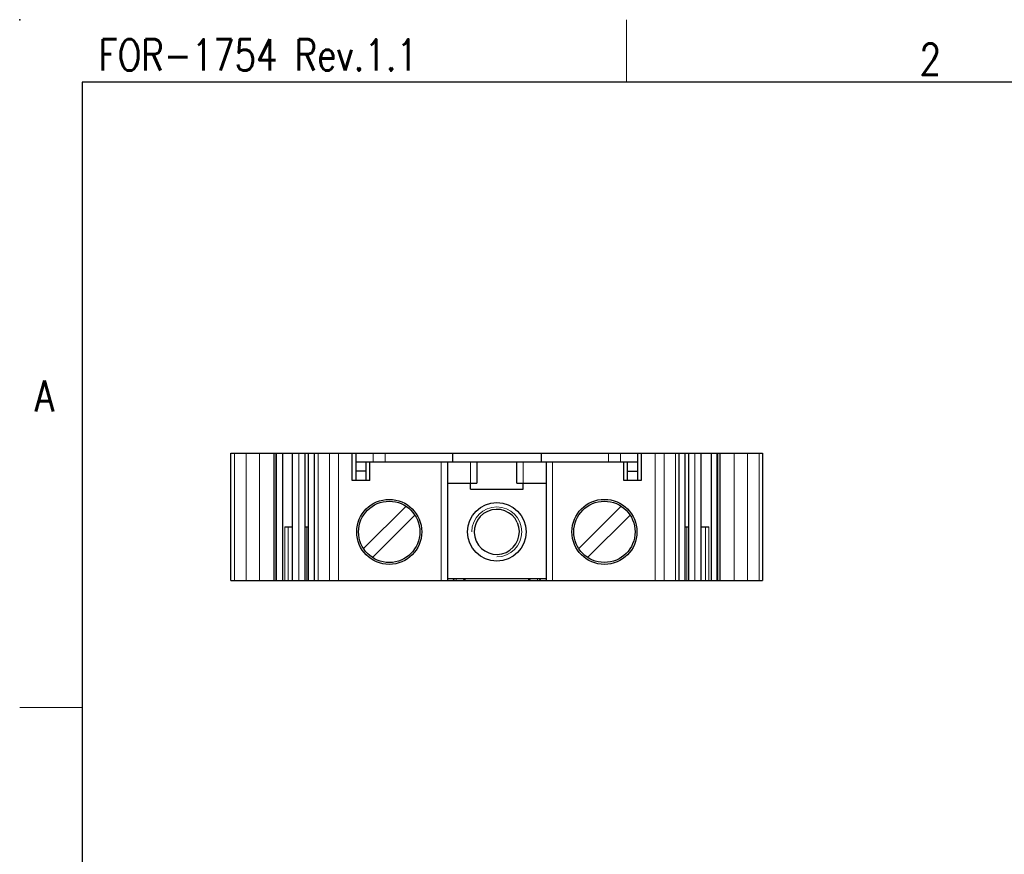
# Model space of a CAD drawing. Header units: inches. Extents: x 3728 to 5725, y -2497 to -825.
# Tile 3 of 256: x 5428 to 5507, y -2354 to -2287. Entities that reach past the tile are written whole.
import ezdxf
from ezdxf.enums import TextEntityAlignment as Align

# ---------------------------------------------------------------- set-up
doc = ezdxf.new("R2010")
doc.units = ezdxf.units.IN
doc.header["$MEASUREMENT"] = 0
doc.layers.get('0').update_dxf_attribs({"lineweight": 30})
doc.layers.add('4', color=3, linetype='Continuous')
doc.layers.add('41', color=3, linetype='Continuous')
for name, color, linetype, lineweight in [('MARK', 4, 'Continuous', 13), ('TEXT', 6, 'Continuous', 13), ('尺寸线', 3, 'Continuous', 13), ('轮廓线', 7, 'Continuous', 30)]:
    doc.layers.add(name, color=color, linetype=linetype, lineweight=lineweight)
doc.styles.add('romans-高2.5', font='romans.shx', dxfattribs={"width": 0.8, "height": 2.5})
doc.styles.add('romans-高3.5', font='romans.shx', dxfattribs={"width": 0.8, "height": 3.5})
doc.styles.add('宋体-高2.5', font='txt', dxfattribs={"width": 0.8, "height": 2.5})

# ---------------------------------------------------------------- blocks, each defined once
blk = doc.blocks.new('FOR-1754 Rev.1.1-A4客户图')
at = {"layer": 'TEXT'}
for p, q in [((-243.5, 200), (-243.5, 205)), ((-287, 150), (-292, 150))]:
    blk.add_line(p, q, dxfattribs=at)
at = {"layer": '轮廓线'}
blk.add_line((-287, 200), (-287, 0), dxfattribs=at)
blk.add_lwpolyline([(-74.666, 0), (0, 0), (0, 200), (-287, 200)], dxfattribs=at)
blk.add_point((-292, 205), dxfattribs=at)
at = {"layer": 'TEXT', "style": 'romans-高2.5', "width": 0.8}
for s, p in [('FOR-1754 Rev.1.1', (-285.707, 200.934)), ('2', (-220.068, 200.587)), ('A', (-290.782, 173.658))]:
    blk.add_text(s, height=2.5, dxfattribs=at).set_placement(p)
at = {"layer": '尺寸线', "width": 0.8}
for tag, height, style, p in [('/', 2.5, 'romans-高2.5', (-94.886, 30.436)), ('/', 2.5, 'romans-高2.5', (-96.707, 25.38)), ('/', 2.5, 'romans-高2.5', (-102.11, 20.605)), ('15EDGKNM-3.81-XXP-1Y-1000A(H)', 3.5, 'romans-高3.5', (-40.893, 11.725)), ('CENGMZ_2018.10.18', 2.5, 'romans-高2.5', (-97.539, 6.165)), ('15EDGKNM-3.5-C04', 2.5, 'romans-高2.5', (-47.364, 6.202)), ('T0-1', 2.5, 'romans-高2.5', (-5.688, 6.165)), ('1/1', 2.5, 'romans-高2.5', (-5.772, 1.368)), ('2:1', 2.5, 'romans-高2.5', (-23.284, 1.196))]:
    blk.add_attdef(tag, text='', height=height, dxfattribs=dict(at, style=style)).set_placement(p, align=Align.CENTER)
at = {"layer": '尺寸线', "style": '宋体-高2.5', "width": 0.8}
blk.add_attdef('/', text='', height=2.5, dxfattribs=at).set_placement((-55.643, 31.973), align=Align.MIDDLE_LEFT)

msp = doc.modelspace()

# ---------------------------------------------------------------- linework, layer by layer
for p, q in [((5445.259, -2321.483), (5487.759, -2321.481)), ((5445.259, -2331.683), (5445.259, -2321.483)), ((5448.692, -2321.483), (5448.693, -2331.683)), ((5448.893, -2331.683), (5448.892, -2321.483)), ((5449.381, -2321.483), (5449.382, -2331.683)), ((5450.178, -2331.683), (5450.178, -2321.483)), ((5451.185, -2331.683), (5451.185, -2321.483)), ((5451.451, -2331.683), (5451.451, -2321.483)), ((5451.939, -2331.683), (5451.939, -2321.483)), ((5454.959, -2323.683), (5454.959, -2321.483)), ((5455.259, -2323.683), (5455.259, -2321.483)), ((5462.959, -2321.482), (5462.959, -2322.182)), ((5470.059, -2321.482), (5470.059, -2322.182)), ((5477.759, -2321.482), (5477.759, -2323.682)), ((5478.059, -2321.482), (5478.059, -2323.682)), ((5481.08, -2331.682), (5481.079, -2321.482)), ((5481.567, -2331.682), (5481.567, -2321.482)), ((5481.833, -2321.481), (5481.833, -2331.682)), ((5482.841, -2331.681), (5482.84, -2321.481)), ((5483.636, -2321.481), (5483.637, -2331.681)), ((5484.126, -2331.681), (5484.126, -2321.481)), ((5484.326, -2321.481), (5484.326, -2331.681)), ((5487.759, -2321.481), (5487.759, -2331.681)), ((5455.259, -2322.183), (5477.759, -2322.182)), ((5456.059, -2323.683), (5456.059, -2322.183)), ((5456.359, -2323.683), (5456.359, -2322.183)), ((5462.559, -2322.183), (5462.559, -2331.683)), ((5464.909, -2322.182), (5464.909, -2323.882)), ((5468.109, -2323.882), (5468.109, -2322.182)), ((5470.459, -2322.182), (5470.459, -2331.682)), ((5476.659, -2323.682), (5476.659, -2322.182)), ((5476.959, -2323.682), (5476.959, -2322.182)), ((5456.059, -2322.933), (5455.259, -2322.933)), ((5476.959, -2322.932), (5477.759, -2322.932)), ((5456.359, -2323.683), (5454.959, -2323.683)), ((5462.559, -2323.883), (5464.909, -2323.882)), ((5464.409, -2324.382), (5464.409, -2323.882)), ((5468.109, -2323.882), (5470.459, -2323.882)), ((5468.609, -2324.382), (5468.609, -2323.882)), ((5478.059, -2323.682), (5476.659, -2323.682)), ((5462.559, -2324.583), (5462.559, -2324.583)), ((5464.409, -2324.382), (5468.609, -2324.382)), ((5449.558, -2327.383), (5450.178, -2327.383)), ((5451.185, -2327.383), (5451.451, -2327.383)), ((5481.567, -2327.382), (5481.833, -2327.382)), ((5482.84, -2327.381), (5483.46, -2327.381)), ((5445.259, -2331.683), (5487.759, -2331.681)), ((5463.959, -2331.682), (5463.809, -2331.532)), ((5463.959, -2331.532), (5463.959, -2331.682)), ((5469.059, -2331.682), (5469.209, -2331.532)), ((5469.059, -2331.682), (5469.059, -2331.532))]:
    msp.add_line(p, q)
for centre, radius in [((5457.909, -2327.783), 2.6), ((5457.909, -2327.783), 2.45), ((5475.109, -2327.782), 2.6), ((5475.109, -2327.782), 2.45)]:
    msp.add_circle(centre, radius)
for centre, start, end in [((5463.259, -2331.382), 209.96184, 270.00302), ((5469.759, -2331.382), 270.00302, 329.96269)]:
    msp.add_arc(centre, 0.3, start, end)
at = {"layer": '4', "linetype": 'Continuous'}
for p, q in [((5459.252, -2325.733), (5455.86, -2329.125)), ((5459.959, -2326.44), (5456.567, -2329.832)), ((5476.452, -2325.732), (5473.06, -2329.124)), ((5477.159, -2326.439), (5473.767, -2329.831))]:
    msp.add_line(p, q, dxfattribs=at)
at = {"layer": '41'}
msp.add_line((5470.459, -2331.532), (5462.559, -2331.532), dxfattribs=at)
msp.add_circle((5466.509, -2327.782), 2.35, dxfattribs=at)
msp.add_arc((5466.509, -2327.782), 1.8, 24.42875, 24, dxfattribs=at)
at = {"layer": 'MARK'}
for p, q in [((5445.552, -2321.483), (5445.552, -2331.683)), ((5446.462, -2331.683), (5446.461, -2321.483)), ((5447.543, -2321.483), (5447.544, -2331.683)), ((5448.834, -2331.683), (5448.834, -2321.483)), ((5450.69, -2321.483), (5450.69, -2331.683)), ((5452.232, -2321.483), (5452.232, -2331.683)), ((5453.141, -2331.683), (5453.141, -2321.483)), ((5453.848, -2321.483), (5453.849, -2331.683)), ((5456.614, -2322.183), (5456.614, -2321.483)), ((5457.58, -2321.483), (5457.58, -2322.183)), ((5475.437, -2322.182), (5475.437, -2321.482)), ((5476.403, -2321.482), (5476.403, -2322.182)), ((5479.17, -2331.682), (5479.17, -2321.482)), ((5479.877, -2321.482), (5479.877, -2331.682)), ((5480.787, -2331.682), (5480.786, -2321.482)), ((5482.328, -2331.681), (5482.328, -2321.481)), ((5484.184, -2321.481), (5484.185, -2331.681)), ((5485.475, -2331.681), (5485.474, -2321.481)), ((5486.556, -2321.481), (5486.557, -2331.681)), ((5487.466, -2331.681), (5487.466, -2321.481)), ((5462.059, -2331.683), (5462.059, -2322.183)), ((5464.409, -2323.882), (5464.409, -2322.182)), ((5468.609, -2322.182), (5468.609, -2323.882)), ((5470.959, -2322.182), (5470.959, -2331.682)), ((5449.559, -2331.683), (5449.558, -2327.383)), ((5449.841, -2327.383), (5449.841, -2331.683)), ((5451.326, -2327.383), (5451.327, -2331.683)), ((5481.692, -2331.682), (5481.692, -2327.382)), ((5483.177, -2331.681), (5483.177, -2327.381)), ((5483.46, -2327.381), (5483.46, -2331.681)), ((5463.259, -2331.532), (5463.259, -2331.682)), ((5469.759, -2331.682), (5469.759, -2331.532))]:
    msp.add_line(p, q, dxfattribs=at)
msp.add_arc((5466.509, -2327.782), 2, 270, 180, dxfattribs=at)

# ---------------------------------------------------------------- block references
msp.add_blockref('FOR-1754 Rev.1.1-A4客户图', (5720.371, -2491.826))

doc.saveas('drawing.dxf')
